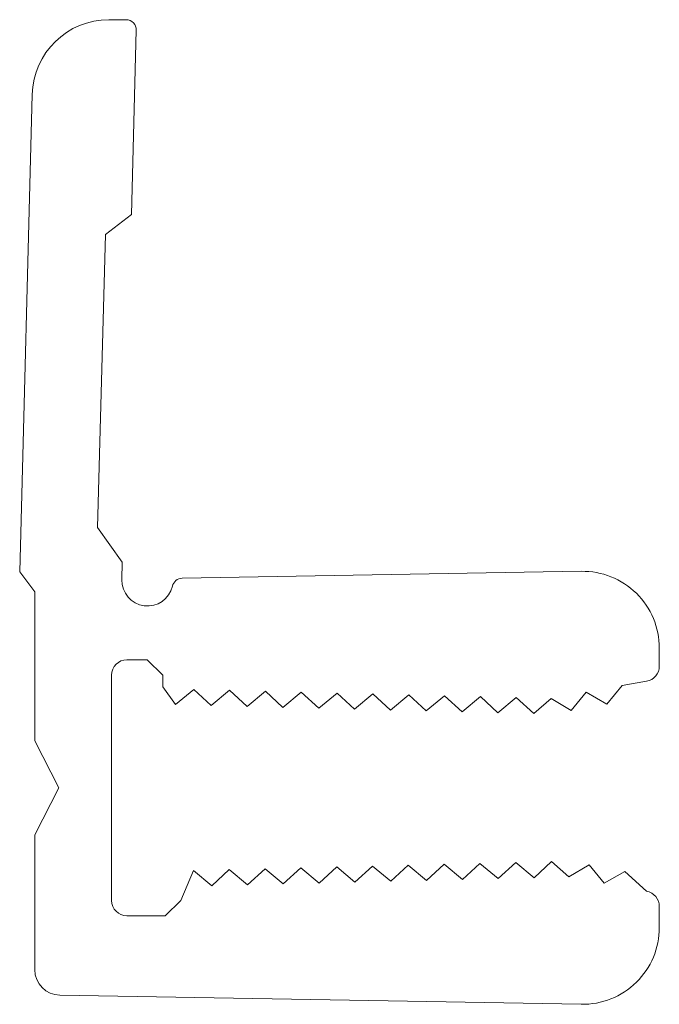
# Model space of a CAD drawing. Header units: millimetres. Extents: x -2.3 to 10.2, y -4.2 to 15.
import ezdxf

# ---------------------------------------------------------------- set-up
doc = ezdxf.new("R2010")
doc.units = ezdxf.units.MM

msp = doc.modelspace()

# ---------------------------------------------------------------- linework, layer by layer
at = {"color": 7, "linetype": 'Continuous', "lineweight": 15}
for p, q in [((-0.551, 15), (-0.217, 15)), ((-0.018, 14.795), (-0.112, 11.195)), ((-2.295, 4.218), (-2.051, 13.539)), ((-0.112, 11.195), (-0.622, 10.805)), ((-0.622, 10.805), (-0.772, 5.083)), ((-0.772, 5.083), (-0.29, 4.404)), ((-0.29, 4.404), (-0.299, 4.063)), ((-2, 3.827), (-2.295, 4.218)), ((0.88, 4.092), (8.674, 4.228)), ((-2, 0.92), (-2, 3.827)), ((10.2, 2.728), (10.2, 2.377)), ((0.198, 2.5), (-0.2, 2.5)), ((0.5, 2.2), (0.198, 2.5)), ((-0.5, 2.2), (-0.5, -2.2)), ((0.5, 1.974), (0.5, 2.2)), ((0.748, 1.624), (0.5, 1.974)), ((9.474, 1.998), (9.177, 1.634)), ((9.952, 2.082), (9.474, 1.998)), ((1.106, 1.921), (0.748, 1.624)), ((1.448, 1.606), (1.106, 1.921)), ((1.806, 1.904), (1.448, 1.606)), ((2.148, 1.589), (1.806, 1.904)), ((2.505, 1.886), (2.148, 1.589)), ((2.848, 1.571), (2.505, 1.886)), ((3.205, 1.869), (2.848, 1.571)), ((3.548, 1.554), (3.205, 1.869)), ((3.905, 1.851), (3.548, 1.554)), ((4.247, 1.536), (3.905, 1.851)), ((4.605, 1.834), (4.247, 1.536)), ((4.947, 1.519), (4.605, 1.834)), ((5.305, 1.816), (4.947, 1.519)), ((5.647, 1.501), (5.305, 1.816)), ((6.004, 1.799), (5.647, 1.501)), ((6.347, 1.484), (6.004, 1.799)), ((6.704, 1.781), (6.347, 1.484)), ((7.046, 1.466), (6.704, 1.781)), ((7.404, 1.764), (7.046, 1.466)), ((7.746, 1.449), (7.404, 1.764)), ((8.086, 1.746), (7.746, 1.449)), ((8.476, 1.51), (8.086, 1.746)), ((8.774, 1.867), (8.476, 1.51)), ((9.177, 1.634), (8.774, 1.867)), ((-1.531, 0), (-2, 0.92)), ((-2, -0.92), (-1.531, 0)), ((-2, -3.55), (-2, -0.92)), ((4.255, -1.842), (4.597, -1.528)), ((4.597, -1.528), (4.955, -1.825)), ((4.955, -1.825), (5.297, -1.51)), ((5.297, -1.51), (5.655, -1.807)), ((5.655, -1.807), (5.997, -1.493)), ((5.997, -1.493), (6.354, -1.79)), ((6.354, -1.79), (6.697, -1.475)), ((6.697, -1.475), (7.054, -1.772)), ((7.054, -1.772), (7.396, -1.458)), ((7.396, -1.458), (7.754, -1.755)), ((7.754, -1.755), (8.096, -1.44)), ((8.096, -1.44), (8.435, -1.737)), ((8.435, -1.737), (8.827, -1.504)), ((8.827, -1.504), (9.123, -1.864)), ((0.85, -2.2), (1.098, -1.615)), ((1.098, -1.615), (1.456, -1.912)), ((1.456, -1.912), (1.798, -1.598)), ((1.798, -1.598), (2.156, -1.895)), ((2.156, -1.895), (2.498, -1.58)), ((2.498, -1.58), (2.855, -1.877)), ((2.855, -1.877), (3.198, -1.563)), ((3.198, -1.563), (3.555, -1.86)), ((3.555, -1.86), (3.898, -1.545)), ((3.898, -1.545), (4.255, -1.842)), ((9.123, -1.864), (9.528, -1.633)), ((9.528, -1.633), (9.952, -2.02)), ((0.55, -2.5), (0.85, -2.2)), ((10.2, -2.316), (10.2, -2.728)), ((-0.2, -2.5), (0.55, -2.5)), ((8.674, -4.228), (-1.509, -4.05))]:
    msp.add_line(p, q, dxfattribs=at)
for centre, radius, start, end in [((-0.552, 13.5), 1.5, 89.9967, 178.5), ((-0.217, 14.8), 0.2, 358.4872, 90), ((0.201, 4.05), 0.5, 178.5, 346.9188), ((0.883, 3.892), 0.2, 90.9878, 166.9188), ((8.7, 2.728), 1.5, 0, 91), ((-0.2, 2.2), 0.3, 90, 180), ((9.9, 2.377), 0.3, 280, 360), ((9.9, -2.316), 0.3, 359.9913, 80), ((-0.2, -2.2), 0.3, 180, 270), ((8.7, -2.728), 1.5, 268.9965, 360), ((-1.5, -3.55), 0.5, 179.9944, 269)]:
    msp.add_arc(centre, radius, start, end, dxfattribs=at)

doc.saveas('drawing.dxf')
